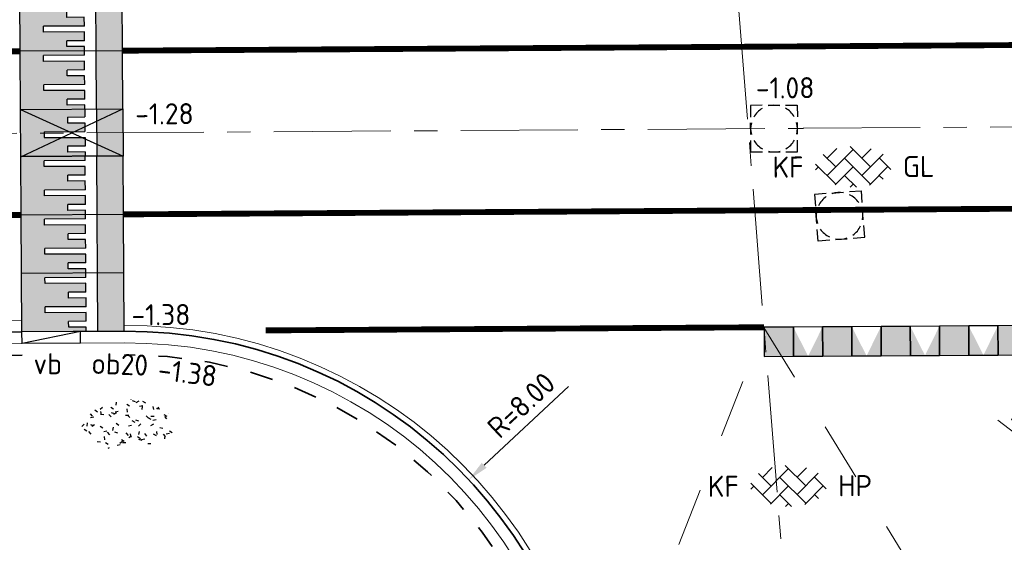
# Model space of a CAD drawing. Header units: metres. Extents: x 97990 to 98409, y 436026 to 436301.
# Tile 34 of 55: x 98185 to 98202, y 436271 to 436280. Entities that reach past the tile are written whole.
import ezdxf
from ezdxf.enums import TextEntityAlignment as Align

# ---------------------------------------------------------------- set-up
doc = ezdxf.new("R2010")
doc.units = ezdxf.units.M
for name, pattern in [('AM-AS-SO', [16, 10, -2, 2, -2]), ('VH-GELEIDEBAND-SO', [6, 2, -2, 0, -2]), ('VW-11_STREEP', [2, 1, -1]), ('ZZ-HIDDEN-SO', [4, 2, -2])]:
    doc.linetypes.add(name, pattern=pattern)
for name, color, linetype, lineweight in [('N-WE-AM-AS_WEG-G', 10, 'AM-AS-SO', 18), ('N-WE-GR-GRAS-S-200', 60, 'Continuous', 25), ('N-WE-RI-OVERIG_RIOOLPUT-OPHOOGTEBRENGEN-S-200', 1, 'Continuous', 25), ('N-WE-VH-DREMPEL_PREFAB_ELEMENT-S', 30, 'Continuous', 25), ('N-WE-VH-FUNDERING_ZANDCEMENTSTABILISATIE-G', 7, 'ZZ-HIDDEN-SO', 35), ('N-WE-VH-KANTOPSLUITING-T18-200', 1, 'Continuous', 18), ('N-WE-VH-KANTOPSLUITING_ACHTERKANTBAND-G', 1, 'Continuous', 18), ('N-WE-VH-KANTOPSLUITING_GELEIDEBAND-G', 20, 'VH-GELEIDEBAND-SO', 35), ('N-WE-VH-KANTOPSLUITING_OPSLUITBAND-G', 150, 'Continuous', 35), ('N-WE-VH-KANTVERHARDING_ROLLAAG-G', 60, 'Continuous', 18), ('N-WE-VH-KANTVERHARDING_STREKLAAG-G', 60, 'Continuous', 18), ('N-WE-VH-M-200', 7, 'Continuous', 18), ('N-WE-VH-NAP-T18-200', 4, 'Continuous', 18), ('N-WE-VH-OPENVERHARDING_BETONSTRAATSTEEN-S-200', 90, 'Continuous', 25), ('N-WE-VH-VERKEERSTEGEL-S', 7, 'Continuous', 25), ('N-WE-VW-MARKERING_LANGS_STREEP_11_010-G', 7, 'VW-11_STREEP', 13), ('R-WE-VH-KANTOPSLUITING_ELEMENT_VERLOOPBAND-S', 40, 'Continuous', 25)]:
    doc.layers.add(name, color=color, linetype=linetype, lineweight=lineweight)
doc.styles.add('NLCS-ISO', font='NLCS-ISO.ttf')
doc.styles.add('NLCS-ISO-M200-T18', font='NLCS-ISO.ttf', dxfattribs={"height": 0.36})
doc.dimstyles.new('NLCS-M200-T18-PIJL_L2_H0', dxfattribs={"dimscale": 0.2, "dimtxt": 2.5, "dimasz": 1.8, "dimexe": 2, "dimexo": 2, "dimgap": 0.7, "dimtad": 1, "dimzin": 0, "dimdsep": 46, "dimtxsty": 'NLCS-ISO-M200-T18', "dimcen": 0, "dimdle": 2, "dimclrd": 256, "dimclre": 256, "dimclrt": 1, "dimadec": 0, "dimazin": 0, "dimtfac": 1, "dimtdec": 3, "dimtofl": 0, "dimtmove": 0, "dimatfit": 3, "dimfxl": 2, "dimfxlon": 1, "dimtfillclr": 256, "dimtolj": 1, "dimtzin": 0, "dimlwd": -1, "dimlwe": -1, "dimarcsym": 0})

# ---------------------------------------------------------------- blocks, each defined once
blk = doc.blocks.new('SVH-DREMPEL_PREFAB_1750X1000')
h = blk.add_hatch(color=254)
h.dxf.hatch_style = 1
h.paths.add_polyline_path([(1, 1.75), (0, 1.75), (0, 1.300000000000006), (1, 1.300000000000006)])
h.paths.add_polyline_path([(0.8250000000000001, 1.100000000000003), (0.675, 1.100000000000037), (0.675, 0.7999999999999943), (0.5750000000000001, 0.7999999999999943), (0.5750000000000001, 1.100000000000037), (0.425, 1.100000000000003), (0.425, 0.4000000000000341), (0.325, 0.4000000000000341), (0.325, 1.100000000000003), (0.175, 1.100000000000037), (0.175, 0.7999999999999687), (0.07499999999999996, 0.7999999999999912), (0.07500000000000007, 1.10000000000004), (0, 1.100000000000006), (0, 0), (1, -2.220446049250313e-16), (1, 1.100000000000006), (0.925, 1.100000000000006), (0.925, 0.4000000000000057), (0.8250000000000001, 0.4000000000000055)])
for p, q in [((0, 1.75), (0, 0)), ((0, 1.75), (1, 1.75)), ((1, 1.75), (1, 0)), ((0, 1.300000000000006), (1, 1.300000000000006)), ((0, 1.100000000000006), (0.075, 1.10000000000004)), ((0.075, 1.10000000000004), (0.075, 0.7999999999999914)), ((0.175, 1.100000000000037), (0.325, 1.100000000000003)), ((0.175, 1.100000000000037), (0.175, 0.7999999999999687)), ((0.325, 1.100000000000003), (0.325, 0.4000000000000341)), ((0.425, 1.100000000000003), (0.5750000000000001, 1.100000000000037)), ((0.425, 1.100000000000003), (0.425, 0.4000000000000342)), ((0.5750000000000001, 1.100000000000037), (0.5750000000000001, 0.7999999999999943)), ((0.675, 1.100000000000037), (0.8250000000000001, 1.100000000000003)), ((0.675, 1.100000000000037), (0.675, 0.7999999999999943)), ((0.8250000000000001, 1.100000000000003), (0.8250000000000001, 0.4000000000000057)), ((0.925, 1.100000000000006), (1, 1.100000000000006)), ((0.925, 1.100000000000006), (0.925, 0.4000000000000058)), ((0.075, 0.7999999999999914), (0.175, 0.7999999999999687)), ((0.5750000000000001, 0.7999999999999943), (0.675, 0.7999999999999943)), ((0.325, 0.4000000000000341), (0.425, 0.4000000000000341)), ((0.8250000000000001, 0.4000000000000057), (0.925, 0.4000000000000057)), ((0, 0), (1, 0))]:
    blk.add_line(p, q)
blk = doc.blocks.new('SVH-KANTOPSLUITING_VERLOOP_180 200X250_50 200X200_LINKS')
for p, q in [((1, 5.820766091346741e-11), (7.760547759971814e-11, -0.1999999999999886)), ((7.760547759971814e-11, -0.1999999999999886), (0, 0)), ((1, 5.820766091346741e-11), (0, 0)), ((1, -0.199999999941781), (1, 5.820766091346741e-11)), ((1, -0.199999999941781), (7.760547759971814e-11, -0.1999999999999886))]:
    blk.add_line(p, q)
blk = doc.blocks.new('SVH-BSS_KEIFORMAAT_KEPER_KL-SO')
for p, q in [((-0.2594888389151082, 1.744413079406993), (1.484924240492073, -2.322309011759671e-13)), ((-2.561802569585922, 1.07687832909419), (-1.484924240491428, -2.748912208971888e-13)), ((-2.227386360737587, 0.7424621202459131), (-1.387291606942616, 1.582556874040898)), ((-2.227386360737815, -0.7424621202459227), (-2.461364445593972e-13, 1.484924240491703)), ((0.742462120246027, 0.7424621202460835), (1.540824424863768, 1.540824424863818)), ((0.7424621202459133, -0.7424621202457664), (2.561802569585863, 1.07687832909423)), ((-3.217335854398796, 0.2474873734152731), (-1.484924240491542, -1.484924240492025)), ((-3.217335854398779, -0.2474873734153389), (-2.969848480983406, 3.774758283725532e-14)), ((-1.540824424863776, -1.540824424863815), (2.086109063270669e-13, 2.082778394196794e-13)), ((-0.7424621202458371, 0.7424621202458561), (1.484924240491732, -1.48492424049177)), ((1.387291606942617, -1.582556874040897), (2.969848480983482, 9.325873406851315e-15)), ((2.227386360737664, 0.7424621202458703), (3.217335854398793, -0.2474873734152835)), ((-0.7424621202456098, -0.7424621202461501), (0.2594888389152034, -1.744413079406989)), ((2.227386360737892, -0.7424621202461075), (2.561802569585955, -1.076878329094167)), ((-0.259488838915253, -1.744413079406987), (9.492406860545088e-14, -1.484924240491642))]:
    blk.add_line(p, q)
at = {"style": 'NLCS-ISO'}
blk.add_attdef('FORMAAT', text='', height=1.8, dxfattribs=at).set_placement((-4.25, 3.445092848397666e-16), align=Align.MIDDLE_RIGHT)
blk.add_attdef('KLEUR', text='', height=1.8, dxfattribs=at).set_placement((4.25, 0), align=Align.MIDDLE_LEFT)
at = {"style": 'NLCS-ISO', "flags": 1}
blk.add_attdef('FUNCTIE', text='', height=1.8, dxfattribs=at).set_placement((-7.804418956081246e-16, -2.75), align=Align.TOP_CENTER)
blk = doc.blocks.new('*D77')
at = {"layer": 'Defpoints', "color": 0, "ltscale": 0.2, "transparency": 16777216}
for p in [(98201.66011746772, 436281.5656259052), (98201.70266249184, 436274.7657002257), (98212.61126359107, 436274.834396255)]:
    blk.add_point(p, dxfattribs=at)
at = {"layer": 'N-WE-VH-M-200', "ltscale": 0.2, "transparency": 16777216}
for p, q in [((98212.16844955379, 436281.6318012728), (98212.96843369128, 436281.6368391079)), ((98212.57070864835, 436281.2743273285), (98212.60899656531, 436275.1943891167)), ((98212.21127152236, 436274.8318773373), (98213.01125565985, 436274.8369151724))]:
    blk.add_line(p, q, dxfattribs=at)
for points in [[(98212.51070983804, 436281.2739494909), (98212.63070745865, 436281.2747051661), (98212.56844162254, 436281.6343201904)], [(98212.548997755, 436275.1940112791), (98212.66899537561, 436275.1947669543), (98212.61126359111, 436274.8343962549)]]:
    blk.add_solid(points, dxfattribs=at)
at = {"layer": 'N-WE-VH-M-200', "color": 1, "ltscale": 0.2, "transparency": 16777216, "insert": (98212.26985895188, 436278.2323430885), "char_height": 0.36, "attachment_point": 5, "rotation": 90.36081074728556, "style": 'NLCS-ISO-M200-T18'}
blk.add_mtext('\\A1;6.80', dxfattribs=at)
blk = doc.blocks.new('*D199')
at = {"layer": 'Defpoints', "color": 0, "ltscale": 0.2, "transparency": 16777216}
for p in [(98192.70730385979, 436272.1347547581), (98186.86156533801, 436266.6733134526)]:
    blk.add_point(p, dxfattribs=at)
at = {"layer": 'N-WE-VH-M-200', "ltscale": 0.2, "transparency": 16777216}
blk.add_line((98194.41133663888, 436273.7267648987), (98192.97036209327, 436272.3805196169), dxfattribs=at)
blk.add_solid([(98192.9294012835, 436272.4243626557), (98193.01132290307, 436272.3366765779), (98192.70730385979, 436272.1347547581)], dxfattribs=at)
at = {"layer": 'N-WE-VH-M-200', "color": 1, "ltscale": 0.2, "transparency": 16777216, "insert": (98193.60392083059, 436273.410354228), "char_height": 0.36, "attachment_point": 5, "rotation": 43.053437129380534, "style": 'NLCS-ISO-M200-T18'}
blk.add_mtext('\\A1;R=8.00', dxfattribs=at)
blk = doc.blocks.new('*D200')
at = {"layer": 'Defpoints', "color": 0, "ltscale": 0.2, "transparency": 16777216}
for p in [(98203.60229854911, 436271.7241803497), (98209.92181050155, 436266.8186968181)]:
    blk.add_point(p, dxfattribs=at)
at = {"layer": 'N-WE-VH-M-200', "ltscale": 0.2, "transparency": 16777216}
blk.add_line((98201.76016081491, 436273.1541287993), (98203.31792051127, 436271.9449271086), dxfattribs=at)
blk.add_solid([(98203.35471163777, 436271.9923234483), (98203.28112938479, 436271.897530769), (98203.60229854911, 436271.7241803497)], dxfattribs=at)
at = {"layer": 'N-WE-VH-M-200', "color": 1, "ltscale": 0.2, "transparency": 16777216, "insert": (98202.59307098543, 436272.9126818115), "char_height": 0.36, "attachment_point": 5, "rotation": 322.1798107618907, "style": 'NLCS-ISO-M200-T18'}
blk.add_mtext('\\A1;R=8.00', dxfattribs=at)
blk = doc.blocks.new('SGR-GRAS_01_KL-SO')
h = blk.add_hatch()
h.set_pattern_fill('AGR-GRAS_01', color=256, scale=0.075, pattern_type=2)
h.set_pattern_definition([(0, (0, 0), (1.875, 1.875), [0.225, -1.5]), (45, (0.75, 0.375), (-0.2121320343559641, 3.500178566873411), [0.225, -1.5]), (29.99999999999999, (0.15, 0.225), (0.4264900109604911, 2.411297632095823), [0.225, -1.5]), (15, (0.6, 0.8999999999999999), (0.7230506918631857, 1.358426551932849), [0.225, -1.5]), (135, (0.3, 3.75), (-0.05303300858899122, -1.219759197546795), [0.225, -1.5]), (150, (2.25, 0.75), (0.4044228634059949, -1.099519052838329), [0.225, -1.5]), (165, (0.45, 0.075), (0.2689726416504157, -1.314402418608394), [0.225, -1.5]), (85, (0.75, 0.75), (-1.636270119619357, 1.950030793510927), [0.225, -1.5]), (99.99999999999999, (0, 0), (-2.085220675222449, 1.4600872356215), [0.225, -1.5])])
edge = h.paths.add_edge_path()
edge.add_ellipse((0, 0), major_axis=(-3.25, 1.642295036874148e-15), ratio=0.5384615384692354, start_angle=0, end_angle=359.9999999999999)
at = {"style": 'NLCS-ISO'}
blk.add_attdef('TYPE', text='', height=1.8, dxfattribs=at).set_placement((4.25, -1.446759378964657e-15), align=Align.MIDDLE_LEFT)
blk = doc.blocks.new('SRI-PUT_OPHOOGTEBRENGEN-SO')
for p, q in [((-0.5, 2), (0.5, 2)), ((-2, -0.4999999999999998), (-2, 0.5)), ((2, -0.4999999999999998), (2, 0.5000000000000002)), ((-0.5, -2), (0.5, -2))]:
    blk.add_line(p, q)
for points in [[(-1, 2), (-2, 2), (-2, 0.9999999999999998)], [(1, 2), (2, 2), (2, 0.9999999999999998)], [(-1, -2), (-2, -2), (-2, -0.9999999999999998)], [(1, -2), (2, -2), (2, -0.9999999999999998)]]:
    blk.add_lwpolyline(points)
for start, end in [(120, 150), (75.52248781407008, 104.4775121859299), (30, 59.99999999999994), (165.5224878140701, 194.4775121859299), (345.5224878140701, 14.47751218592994), (209.9999999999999, 239.9999999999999), (300.0000000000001, 330.0000000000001), (255.52248781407, 284.4775121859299)]:
    blk.add_arc((0, 0), 2, start, end)
blk = doc.blocks.new('SVH-VERKEERSTEGEL_500X500_TUSSENTEGEL')
blk.add_hatch(color=253).paths.add_polyline_path([(-0.25, -0.5), (-0.25, 0), (0.25, 0), (0.25, -0.5)])
blk.add_3dface([(-0.25, -0.5), (0.25, -0.5), (0.25, 0), (-0.25, 0)])
blk = doc.blocks.new('SVH-VERKEERSTEGEL_500X500_HAAIENTAND')
h = blk.add_hatch(color=253)
h.paths.add_polyline_path([(-0.25, -0.5), (-0.25, 0), (0, -0.5)])
h.paths.add_polyline_path([(0, -0.5), (0.25, 0), (0.25, -0.5)])
blk.add_3dface([(-0.25, -0.5), (0.25, -0.5), (0.25, 0), (-0.25, 0)])

msp = doc.modelspace()

# ---------------------------------------------------------------- hatches: boundary and pattern name
at = {"layer": 'N-WE-VH-DREMPEL_PREFAB_ELEMENT-S'}
h = msp.add_hatch(color=254, dxfattribs=at)
h.dxf.hatch_style = 1
h.paths.add_polyline_path([(98185.03745940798, 436278.464857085), (98186.13743864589, 436278.4717652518), (98186.13826504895, 436278.3401780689), (98185.83827096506, 436278.338294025), (98185.8388989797, 436278.238295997), (98186.13889306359, 436278.2401800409), (98186.13983508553, 436278.090182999), (98185.43984888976, 436278.0857868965), (98185.43999056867, 436278.0632275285), (98185.03999793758, 436278.0607242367)])
h.paths.add_polyline_path([(98185.03999793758, 436278.0607242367), (98185.43999056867, 436278.0632275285), (98185.44047690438, 436277.9857888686), (98186.14046310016, 436277.990184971), (98186.1414051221, 436277.840187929), (98185.84141103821, 436277.8383038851), (98185.84203905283, 436277.7383058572), (98186.14203313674, 436277.7401899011), (98186.14250414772, 436277.6651913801), (98185.04252584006, 436277.6582832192)])
h = msp.add_hatch(color=254, dxfattribs=at)
h.dxf.hatch_style = 1
h.paths.add_polyline_path([(98186.78742489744, 436278.475847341), (98186.79249132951, 436277.6692734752), (98186.34250020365, 436277.6664474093), (98186.33743470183, 436278.473021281)])

# ---------------------------------------------------------------- linework, layer by layer
at = {"layer": 'N-WE-AM-AS_WEG-G', "ltscale": 0.2}
for p, q in [((98196.3106676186, 436293.0564274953), (98212.68905287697, 436085.8461887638)), ((98198.43147812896, 436278.1465670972), (98227.88148239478, 436278.3322347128)), ((98074.17496548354, 436277.3631916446), (98198.43169336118, 436278.1438440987))]:
    msp.add_line(p, q, dxfattribs=at)
at = {"layer": 'N-WE-VH-DREMPEL_PREFAB_ELEMENT-S'}
for p, q in [((98185.03745940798, 436278.464857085), (98186.78742489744, 436278.475847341)), ((98185.04252584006, 436277.6582832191), (98185.03745940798, 436278.464857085)), ((98185.03745943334, 436278.4648530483), (98186.79249137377, 436277.6692664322)), ((98185.04250757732, 436277.6596845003), (98186.7874249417, 436278.4758402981)), ((98186.13743864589, 436278.4717652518), (98186.13826504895, 436278.3401780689)), ((98186.33743470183, 436278.473021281), (98186.34250020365, 436277.6664474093)), ((98186.78742489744, 436278.475847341), (98186.79249132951, 436277.6692734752)), ((98185.83827096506, 436278.338294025), (98186.13826504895, 436278.3401780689)), ((98185.83827096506, 436278.338294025), (98185.8388989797, 436278.2382959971)), ((98185.8388989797, 436278.238295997), (98186.13889306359, 436278.2401800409)), ((98186.13889306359, 436278.2401800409), (98186.13983508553, 436278.090182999)), ((98185.43984888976, 436278.0857868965), (98186.13983508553, 436278.090182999)), ((98185.43984888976, 436278.0857868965), (98185.44047690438, 436277.9857888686)), ((98185.44047690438, 436277.9857888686), (98186.14046310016, 436277.990184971)), ((98186.14046310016, 436277.990184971), (98186.1414051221, 436277.840187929)), ((98186.1414051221, 436277.840187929), (98185.84141103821, 436277.8383038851)), ((98185.84141103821, 436277.8383038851), (98185.84203905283, 436277.7383058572)), ((98186.14203313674, 436277.7401899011), (98185.84203905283, 436277.7383058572)), ((98186.14203313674, 436277.7401899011), (98186.14250414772, 436277.6651913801)), ((98186.79249132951, 436277.6692734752), (98185.04252584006, 436277.6582832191))]:
    msp.add_line(p, q, dxfattribs=at)
at = {"layer": 'N-WE-VH-FUNDERING_ZANDCEMENTSTABILISATIE-G', "ltscale": 0.2}
msp.add_line((98185.06368536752, 436274.2621360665), (98163.38717541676, 436274.1255546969), dxfattribs=at)
msp.add_arc((98186.861565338, 436266.6733134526), 7.6, 4.519397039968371, 90.36121658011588, dxfattribs=at)
at = {"layer": 'N-WE-VH-KANTOPSLUITING_ACHTERKANTBAND-G', "ltscale": 0.2}
msp.add_line((98185.06242521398, 436274.4621320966), (98185.06116506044, 436274.6621281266), dxfattribs=at)
at = {"layer": 'N-WE-VH-KANTOPSLUITING_ACHTERKANTBAND-G', "ltscale": 0.5}
for p, q in [((98185.06242521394, 436274.4621320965), (98163.38591526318, 436274.3255507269)), ((98186.8123904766, 436274.4731584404), (98186.06240536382, 436274.4684328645))]:
    msp.add_line(p, q, dxfattribs=at)
msp.add_arc((98186.861565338, 436266.6733134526), 7.8, 4.519397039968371, 90.36121658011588, dxfattribs=at)
at = {"layer": 'N-WE-VH-KANTOPSLUITING_GELEIDEBAND-G', "ltscale": 0.5}
msp.add_line((98185.06116506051, 436274.6621281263), (98163.10732827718, 436274.5239300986), dxfattribs=at)
at = {"layer": 'N-WE-VH-KANTOPSLUITING_OPSLUITBAND-G', "ltscale": 0.5}
msp.add_line((98186.81113032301, 436274.6731544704), (98186.06121388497, 436274.6684293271), dxfattribs=at)
msp.add_arc((98186.861565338, 436266.6733134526), 8, 4.519397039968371, 90.36121658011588, dxfattribs=at)
at = {"layer": 'N-WE-VH-KANTVERHARDING_ROLLAAG-G', "ltscale": 0.5}
msp.add_line((98185.05990490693, 436274.8621241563), (98163.383394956, 436274.7255427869), dxfattribs=at)
at = {"layer": 'N-WE-VH-KANTVERHARDING_STREKLAAG-G', "ltscale": 0.5}
msp.add_arc((98186.861565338, 436266.6733134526), 8.1, 4.519397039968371, 90.36121658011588, dxfattribs=at)
at = {"layer": 'N-WE-VW-MARKERING_LANGS_STREEP_11_010-G', "const_width": 0.1}
for points in [[(98209.841495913, 436279.6184448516), (98186.781271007, 436279.4730616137)], [(98185.03130524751, 436279.4621135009), (98088.26710407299, 436278.8520633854)], [(98209.85898598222, 436276.8184994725), (98186.79856541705, 436276.6731150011)], [(98185.04859966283, 436276.6621668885), (98088.28459403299, 436276.0521180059)], [(98197.76084443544, 436274.7421869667), (98189.22925179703, 436274.6883995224)]]:
    msp.add_lwpolyline(points, dxfattribs=at)
at = {"layer": 'N-WE-VW-MARKERING_LANGS_STREEP_11_010-G'}
msp.add_lwpolyline([(98194.83688150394, 436267.3012767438), (98197.75846005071, 436274.7397613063), (98201.99024636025, 436267.8628664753)], close=True, dxfattribs=at)

# ---------------------------------------------------------------- block references
at = {"layer": 'N-WE-GR-GRAS-S-200', "xscale": 0.25, "yscale": 0.25, "zscale": 0.25, "rotation": 357.9839532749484}
msp.add_blockref('SGR-GRAS_01_KL-SO', (98186.84442214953, 436273.0717033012), dxfattribs=at)
at = {"layer": 'N-WE-RI-OVERIG_RIOOLPUT-OPHOOGTEBRENGEN-S-200'}
for p, xscale, yscale, zscale, rotation in [((98197.93038281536, 436278.1406945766), 0.1999999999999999, 0.1999999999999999, 0.1999999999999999, 0.3651632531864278), ((98199.05150976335, 436276.6478094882, 0.219652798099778), 0.2000000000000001, 0.2000000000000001, 0.2000000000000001, 4.519395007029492)]:
    msp.add_blockref('SRI-PUT_OPHOOGTEBRENGEN-SO', p, dxfattribs=dict(at, xscale=xscale, yscale=yscale, zscale=zscale, rotation=rotation))
at = {"layer": 'N-WE-VH-DREMPEL_PREFAB_ELEMENT-S'}
for p, xscale, rotation in [((98185.03130615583, 436279.4619701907), -1, 270.3631405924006), ((98185.03764411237, 436278.4619902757), -1, 270.3631405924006), ((98185.04859995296, 436276.6621207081), -0.9999999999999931, 270.3599604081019), ((98185.05488240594, 436275.6621404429), -0.9999999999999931, 270.3599604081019), ((98185.06116485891, 436274.6621601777), -0.9999999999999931, 270.3599604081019)]:
    msp.add_blockref('SVH-DREMPEL_PREFAB_1750X1000', p, dxfattribs=dict(at, xscale=xscale, rotation=rotation))
at = {"layer": 'N-WE-VH-OPENVERHARDING_BETONSTRAATSTEEN-S-200', "xscale": 0.2, "yscale": 0.2, "zscale": 0.2, "rotation": 0.2816094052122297}
for p, values in [((98199.28499590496, 436277.486709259), {'FORMAAT': 'KF', 'KLEUR': 'GL'}), ((98198.1766593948, 436272.0271494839), {'FORMAAT': 'KF', 'KLEUR': 'HP'})]:
    msp.add_blockref('SVH-BSS_KEIFORMAAT_KEPER_KL-SO', p, dxfattribs=at).add_auto_attribs(values)
at = {"layer": 'N-WE-VH-VERKEERSTEGEL-S', "ltscale": 0.2, "rotation": 0.3612165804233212}
for name, p in [('SVH-VERKEERSTEGEL_500X500_TUSSENTEGEL', (98198.01083946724, 436274.7437630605)), ('SVH-VERKEERSTEGEL_500X500_HAAIENTAND', (98198.51082953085, 436274.746915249)), ('SVH-VERKEERSTEGEL_500X500_TUSSENTEGEL', (98199.01081959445, 436274.7500674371)), ('SVH-VERKEERSTEGEL_500X500_HAAIENTAND', (98199.51080965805, 436274.7532196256)), ('SVH-VERKEERSTEGEL_500X500_TUSSENTEGEL', (98200.01079972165, 436274.7563718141)), ('SVH-VERKEERSTEGEL_500X500_HAAIENTAND', (98200.51078978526, 436274.7595240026)), ('SVH-VERKEERSTEGEL_500X500_TUSSENTEGEL', (98201.01077984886, 436274.7626761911)), ('SVH-VERKEERSTEGEL_500X500_HAAIENTAND', (98201.51076991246, 436274.7658283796)), ('SVH-VERKEERSTEGEL_500X500_TUSSENTEGEL', (98202.01075997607, 436274.7689805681))]:
    msp.add_blockref(name, p, dxfattribs=at)
at = {"layer": 'R-WE-VH-KANTOPSLUITING_ELEMENT_VERLOOPBAND-S', "rotation": 0.3610097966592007}
msp.add_blockref('SVH-KANTOPSLUITING_VERLOOP_180 200X250_50 200X200_LINKS', (98185.06116506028, 436274.6621281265), dxfattribs=at)

# ---------------------------------------------------------------- texts
at = {"layer": 'N-WE-VH-KANTOPSLUITING-T18-200', "style": 'NLCS-ISO-M200-T18'}
for s, rotation, p in [('vb', 359.6280937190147, (98185.25751390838, 436273.9394462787)), ('ob20', 357.8658345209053, (98186.24342201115, 436273.9477975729))]:
    msp.add_text(s, height=0.36, rotation=rotation, dxfattribs=at).set_placement(p)
at = {"layer": 'N-WE-VH-NAP-T18-200', "ltscale": 0.2, "style": 'NLCS-ISO-M200-T18'}
for s, rotation, p in [('-1.08', 0.435452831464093, (98197.62145904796, 436278.6533559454)), ('-1.28', 0.435452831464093, (98187.00053531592, 436278.2088928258)), ('-1.38', 0.435452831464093, (98186.93627336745, 436274.7736305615)), ('-1.38', 352.8385649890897, (98187.37090783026, 436273.847950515))]:
    msp.add_text(s, height=0.36, rotation=rotation, dxfattribs=at).set_placement(p)

# ---------------------------------------------------------------- dimensions: what is measured, and where the dimension line sits
at = {"layer": 'N-WE-VH-M-200', "ltscale": 0.2}
dim = msp.add_linear_dim(base=(98212.61126359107, 436274.834396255), p1=(98201.66011746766, 436281.5656259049), p2=(98201.70266249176, 436274.7657002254), angle=90.36081074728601, dimstyle='NLCS-M200-T18-PIJL_L2_H0', override={"dimclrt": 1}, dxfattribs=at)
dim.commit()
dim.dimension.update_dxf_attribs({"geometry": '*D77', "text_midpoint": (98212.26985895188, 436278.2323430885)})
for center, mpoint, picture, middle in [((98186.86156533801, 436266.6733134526), (98192.70730385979, 436272.1347547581), '*D199', (98193.60392083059, 436273.410354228)), ((98209.92181050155, 436266.8186968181), (98203.60229854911, 436271.7241803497), '*D200', (98202.59307098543, 436272.9126818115))]:
    dim = msp.add_radius_dim(center=center, mpoint=mpoint, dimstyle='NLCS-M200-T18-PIJL_L2_H0', override={"dimpost": 'R=<>'}, dxfattribs=at)
    dim.commit()
    dim.dimension.update_dxf_attribs({"geometry": picture, "text_midpoint": middle})

doc.saveas('drawing.dxf')
